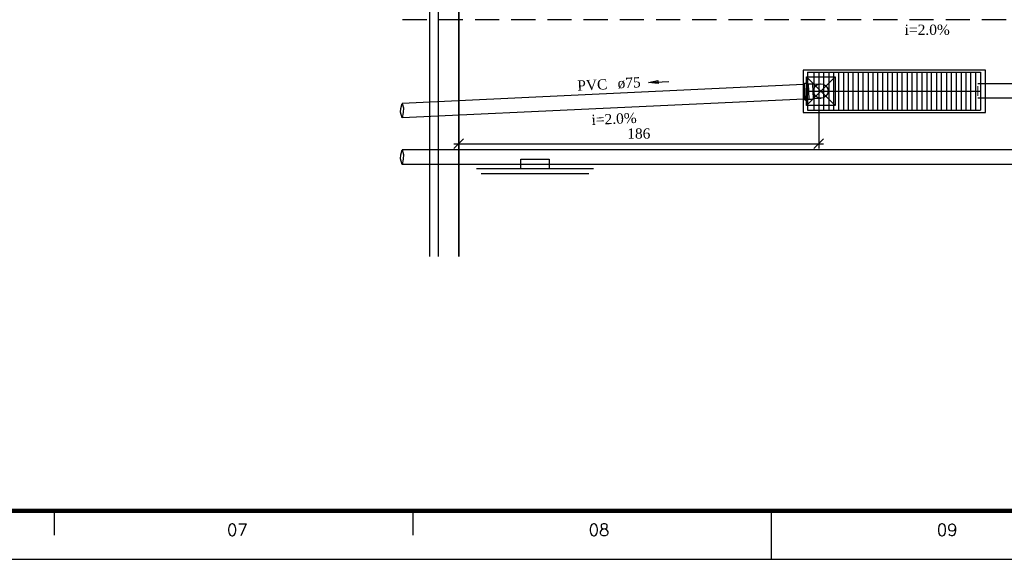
# Model space of a CAD drawing. Header units: millimetres. Extents: x 481 to 729890, y -1 to 83.
# Tile 7 of 60: x 525 to 545, y -1 to 10. Entities that reach past the tile are written whole.
import ezdxf

# ---------------------------------------------------------------- set-up
doc = ezdxf.new("R2010")
doc.units = ezdxf.units.MM
doc.header["$MEASUREMENT"] = 0
doc.linetypes.add('Dashed', pattern=[0.75, 0.5, -0.25])
doc.layers.add('3', color=1, linetype='Continuous')
doc.layers.add('Margem', color=4, linetype='Continuous')
for name, color, linetype, lineweight in [('Simbolos', 1, 'Continuous', 30), ('SIMBOLOS INT', 8, 'Continuous', 5), ('TQ-Conexões detalhe', 9, 'Continuous', 20), ('TQ-Sentido tubo', 7, 'Continuous', 20), ('TQ-Seção tubo', 1, 'Continuous', 30), ('TQ-Textos tubo', 7, 'Continuous', 20)]:
    doc.layers.add(name, color=color, linetype=linetype, lineweight=lineweight)
doc.styles.add('ROMANS', font='ROMANS')
doc.styles.add('TimesNewRoman', font='times.ttf')
doc.dimstyles.get("Standard").update_dxf_attribs({"dimtxt": 0.18, "dimasz": 0.18, "dimexe": 0.18, "dimexo": 0.0625, "dimgap": 0.09, "dimtad": 0, "dimtih": 1, "dimtoh": 1, "dimdec": 4, "dimzin": 0, "dimdsep": 46, "dimtxsty": 'Standard', "dimcen": 0.09, "dimadec": 0, "dimazin": 0, "dimtfac": 1, "dimtdec": 4, "dimtofl": 0, "dimtmove": 0, "dimatfit": 3, "dimfxl": 0, "dimtolj": 1, "dimtzin": 0, "dimarcsym": 0})
doc.dimstyles.new('UM_25.000000', dxfattribs={"dimtxt": 0.18, "dimasz": 0.2, "dimexe": 0.1, "dimexo": 0.2, "dimgap": 0, "dimtad": 1, "dimtih": 1, "dimtoh": 1, "dimdec": 1, "dimlfac": 25, "dimzin": 0, "dimdsep": 46, "dimtxsty": 'Standard', "dimblk": 'CLOSED', "dimblk1": 'CLOSED', "dimblk2": 'CLOSED', "dimcen": 0.09, "dimdle": 0.1, "dimadec": 1, "dimazin": 2, "dimtfac": 1, "dimtdec": 4, "dimtofl": 0, "dimtmove": 0, "dimatfit": 3, "dimldrblk": 'CLOSED', "dimfxl": 0, "dimtolj": 1, "dimarcsym": 0})

# ---------------------------------------------------------------- blocks, each defined once
blk = doc.blocks.new('_OBLIQUE')
at = {"color": 0, "linetype": 'ByBlock', "lineweight": -2}
blk.add_line((-0.5, -0.5), (0.5, 0.5), dxfattribs=at)
blk = doc.blocks.new('*D132')
at = {"color": 0, "linetype": 'Continuous', "lineweight": -2}
for p, q in [((541.126, 8.276), (541.126, 7.282)), ((533.668, 8.075), (533.668, 7.282)), ((533.568, 7.382), (541.226, 7.382))]:
    blk.add_line(p, q, dxfattribs=at)
at = {"layer": 'Defpoints', "color": 0}
for p in [(541.126, 8.476), (533.668, 8.275), (541.126, 7.382)]:
    blk.add_point(p, dxfattribs=at)
at = {"color": 0, "lineweight": -2, "xscale": 0.2, "yscale": 0.2, "zscale": 0.2, "rotation": 180}
blk.add_blockref('_OBLIQUE', (533.668, 7.382), dxfattribs=at)
at = {"color": 0, "lineweight": -2, "xscale": 0.2, "yscale": 0.2, "zscale": 0.2}
blk.add_blockref('_OBLIQUE', (541.126, 7.382), dxfattribs=at)
at = {"color": 7, "insert": (537.397, 7.594), "char_height": 0.2118, "attachment_point": 5, "style": 'TimesNewRoman'}
blk.add_mtext('\\A1;186', dxfattribs=at)

msp = doc.modelspace()

# ---------------------------------------------------------------- linework, layer by layer
at = {"color": 7}
for p, q in [((533.0711, 5.0516), (533.0711, 14.8386)), ((533.6681, 5.0516), (533.6681, 14.8386)), ((533.0711, 5.0516), (533.0711, 14.5626)), ((533.6681, 14.5626), (533.6681, 5.0516)), ((533.2391, 14.3856), (533.2391, 5.0516)), ((540.8921, 8.8656), (540.8921, 8.0796)), ((540.8921, 8.8656), (544.4741, 8.8656)), ((541.0241, 8.8656), (541.0241, 8.0796)), ((541.1261, 8.8656), (541.1261, 8.0796)), ((541.2251, 8.8656), (541.2251, 8.0796)), ((541.3331, 8.8656), (541.3331, 8.0796)), ((541.4291, 8.8656), (541.4291, 8.0796)), ((541.5341, 8.8656), (541.5341, 8.0796)), ((541.6391, 8.8656), (541.6391, 8.0796)), ((541.7351, 8.8656), (541.7351, 8.0796)), ((541.8341, 8.8656), (541.8341, 8.0796)), ((541.9391, 8.8656), (541.9391, 8.0796)), ((542.0381, 8.8656), (542.0381, 8.0796)), ((542.1461, 8.8656), (542.1461, 8.0796)), ((542.2421, 8.8656), (542.2421, 8.0796)), ((542.3441, 8.8656), (542.3441, 8.0796)), ((542.4491, 8.8656), (542.4491, 8.0796)), ((542.5481, 8.8656), (542.5481, 8.0796)), ((542.6471, 8.8656), (542.6471, 8.0796)), ((542.7521, 8.8656), (542.7521, 8.0796)), ((542.8481, 8.8656), (542.8481, 8.0796)), ((542.9561, 8.8656), (542.9561, 8.0796)), ((543.0521, 8.8656), (543.0521, 8.0796)), ((543.1571, 8.8656), (543.1571, 8.0796)), ((543.2621, 8.8656), (543.2621, 8.0796)), ((543.3611, 8.8656), (543.3611, 8.0796)), ((543.4571, 8.8656), (543.4571, 8.0796)), ((543.5621, 8.8656), (543.5621, 8.0796)), ((543.6611, 8.8656), (543.6611, 8.0796)), ((543.7691, 8.8656), (543.7691, 8.0796)), ((543.8651, 8.8656), (543.8651, 8.0796)), ((543.9701, 8.8656), (543.9701, 8.0796)), ((544.0721, 8.8656), (544.0721, 8.0796)), ((544.1711, 8.8656), (544.1711, 8.0796)), ((544.2701, 8.8656), (544.2701, 8.0796)), ((544.3751, 8.8656), (544.3751, 8.0796)), ((544.4741, 8.8656), (544.4741, 8.0796)), ((540.8741, 8.1756), (541.4651, 8.7696)), ((540.8741, 8.7696), (541.4651, 8.1756)), ((540.8921, 8.4756), (544.4741, 8.4756)), ((540.8921, 8.0796), (544.4741, 8.0796)), ((534.0311, 6.8706), (536.4611, 6.8706)), ((534.1301, 6.7656), (536.3591, 6.7656))]:
    msp.add_line(p, q, dxfattribs=at)
for points in [[(540.8021, 8.9046), (540.8021, 8.0316), (544.5821, 8.0316), (544.5821, 8.9046), (540.8021, 8.9046)], [(540.8741, 8.1756), (540.8741, 8.7696), (541.4651, 8.7696), (541.4651, 8.1756), (540.8741, 8.1756)], [(534.9521, 6.8706), (534.9521, 7.0626), (535.5431, 7.0626), (535.5431, 6.8706)]]:
    msp.add_lwpolyline(points, dxfattribs=at)
at = {"layer": '3', "color": 1, "linetype": 'Continuous'}
for p, q in [((532.4682, 8.1161), (532.4913, 8.2196)), ((532.4913, 8.2196), (532.5236, 8.128)), ((532.4603, 8.037), (532.4682, 8.1161)), ((532.4913, 7.9196), (532.4603, 8.037)), ((532.5176, 8.0272), (532.4913, 7.9196)), ((532.5236, 8.128), (532.5176, 8.0272)), ((532.4603, 7.0735), (532.4682, 7.1526)), ((532.4682, 7.1526), (532.4913, 7.2561)), ((532.4913, 7.2561), (532.5236, 7.1644)), ((532.5236, 7.1644), (532.5176, 7.0636)), ((532.4913, 6.9561), (532.4603, 7.0735)), ((532.5176, 7.0636), (532.4913, 6.9561))]:
    msp.add_line(p, q, dxfattribs=at)
at = {"layer": 'Margem', "lineweight": 100}
msp.add_line((627.2443, -0.2193), (483.2443, -0.2193), dxfattribs=at)
at = {"layer": 'Margem', "color": 1}
for p, q in [((525.2943, -0.7193), (525.2943, -0.2193)), ((532.7193, -0.7193), (532.7193, -0.2193)), ((540.1443, -1.2193), (540.1443, -0.2193)), ((480.7443, -1.2193), (628.2443, -1.2193))]:
    msp.add_line(p, q, dxfattribs=at)
at = {"layer": 'Simbolos', "color": 1}
for p, q in [((540.8076, 8.618), (540.8255, 8.6188)), ((540.8224, 8.3003), (540.8076, 8.618)), ((540.8294, 8.622), (540.8318, 8.6341)), ((540.8357, 8.6373), (540.8707, 8.639)), ((540.8763, 8.6252), (540.8748, 8.6361)), ((540.8805, 8.6214), (540.9144, 8.623)), ((540.9144, 8.623), (540.9155, 8.622)), ((540.9155, 8.622), (540.9864, 8.6254)), ((540.9864, 8.6254), (540.9937, 8.6187)), ((540.9937, 8.6187), (541.1596, 8.6264)), ((540.8224, 8.3003), (540.8404, 8.3012)), ((540.8446, 8.2984), (540.8481, 8.2865)), ((540.8522, 8.2837), (540.8872, 8.2853)), ((540.8915, 8.2996), (540.8911, 8.2885)), ((540.8954, 8.3037), (540.9293, 8.3053)), ((540.9293, 8.3053), (540.9303, 8.3064)), ((540.9303, 8.3064), (541.0012, 8.3097)), ((541.0012, 8.3097), (541.0079, 8.317)), ((541.0079, 8.317), (541.1737, 8.3248))]:
    msp.add_line(p, q, dxfattribs=at)
msp.add_circle((541.1666, 8.4756), 0.151, dxfattribs=at)
for centre, start, end in [((540.8254, 8.6228), 272.68, 347.68), ((540.8359, 8.6333), 92.6804, 167.68), ((540.8708, 8.635), 7.68041, 92.6804), ((540.8803, 8.6254), 187.68, 272.68), ((540.8406, 8.2972), 17.6804, 92.6804), ((540.8521, 8.2877), 197.68, 272.68), ((540.887, 8.2893), 272.68, 357.68), ((540.8955, 8.2997), 92.6804, 177.68)]:
    msp.add_arc(centre, 0.004, start, end, dxfattribs=at)
at = {"layer": 'SIMBOLOS INT', "color": 1}
for p, q in [((540.8434, 8.3013), (540.8285, 8.619)), ((540.8914, 8.3036), (540.8765, 8.6212)), ((540.9144, 8.623), (540.9293, 8.3053)), ((540.9937, 8.6187), (541.0079, 8.317))]:
    msp.add_line(p, q, dxfattribs=at)
at = {"layer": 'TQ-Conexões detalhe', "linetype": 'Continuous'}
for p, q in [((544.4231, 8.5756), (544.4231, 8.3756)), ((544.2231, 8.4756), (544.4231, 8.4756))]:
    msp.add_line(p, q, dxfattribs=at)
at = {"layer": 'TQ-Seção tubo', "linetype": 'Dashed'}
msp.add_line((552.5045, 9.9516), (532.4913, 9.9516), dxfattribs=at)
at = {"layer": 'TQ-Seção tubo'}
for p, q in [((540.808, 8.609), (532.4913, 8.2196)), ((550.8056, 8.6256), (544.4231, 8.6256)), ((540.822, 8.3093), (532.4913, 7.9193)), ((550.8056, 8.3256), (544.4231, 8.3256)), ((560.4611, 7.2561), (532.4913, 7.2561)), ((560.4611, 6.9561), (532.4913, 6.9561))]:
    msp.add_line(p, q, dxfattribs=at)

# ---------------------------------------------------------------- texts
at = {"layer": 'Margem', "color": 1, "char_height": 0.25, "width": 1.479069, "attachment_point": 8, "line_spacing_factor": 0.798, "style": 'ROMANS'}
for s, insert in [('07', (529.0801, -0.7346)), ('08', (536.5731, -0.7346)), ('09', (543.7862, -0.7346))]:
    msp.add_mtext(s, dxfattribs=dict(at, insert=insert))
at = {"layer": 'TQ-Textos tubo', "insert": (543.3721, 9.6335), "char_height": 0.2118, "width": 1.613688, "attachment_point": 8, "line_spacing_factor": 0.798, "style": 'TimesNewRoman'}
msp.add_mtext('i=2.0%', dxfattribs=at)
at = {"layer": 'TQ-Textos tubo', "char_height": 0.2118, "rotation": 2.68144, "line_spacing_factor": 0.798, "style": 'TimesNewRoman'}
for s, insert, width, attachment_point in [('PVC', (536.7501, 8.5073), 1.071317, 9), ('ø75', (536.9621, 8.5173), 0.829666, 7), ('i=2.0%', (536.8901, 7.7893), 1.613688, 8)]:
    msp.add_mtext(s, dxfattribs=dict(at, insert=insert, width=width, attachment_point=attachment_point))

# ---------------------------------------------------------------- dimensions: what is measured, and where the dimension line sits
at = {"linetype": 'Continuous'}
dim = msp.add_linear_dim(base=(541.1261, 7.3819), p1=(533.6681, 8.2747), p2=(541.1261, 8.4756), text='186', dimstyle='UM_25.000000', override={"dimtxt": 0.2118, "dimasz": 0.2, "dimexe": 0.1, "dimexo": 0.2, "dimtad": 1, "dimtih": 0, "dimtoh": 0, "dimdec": 1, "dimlfac": 25, "dimzin": 8, "dimtxsty": 'TimesNewRoman', "dimblk": 'OBLIQUE', "dimblk1": 'OBLIQUE', "dimblk2": 'OBLIQUE', "dimsah": 1, "dimdle": 0.1, "dimse1": 0, "dimse2": 0, "dimclrt": 7, "dimadec": 1, "dimazin": 3, "dimtmove": 2, "dimldrblk": 'OBLIQUE'}, dxfattribs=at)
dim.commit()
dim.dimension.update_dxf_attribs({"geometry": '*D132', "text_midpoint": (537.3971, 7.5937), "dimtype": 160})

# ---------------------------------------------------------------- leaders
at = {"layer": 'TQ-Sentido tubo'}
msp.add_leader([(537.5959, 8.6528), (538.019, 8.6726)], dimstyle='Standard', override={"dimasz": 0.2, "dimldrblk": 'CLOSED'}, dxfattribs=at)

doc.saveas('drawing.dxf')
